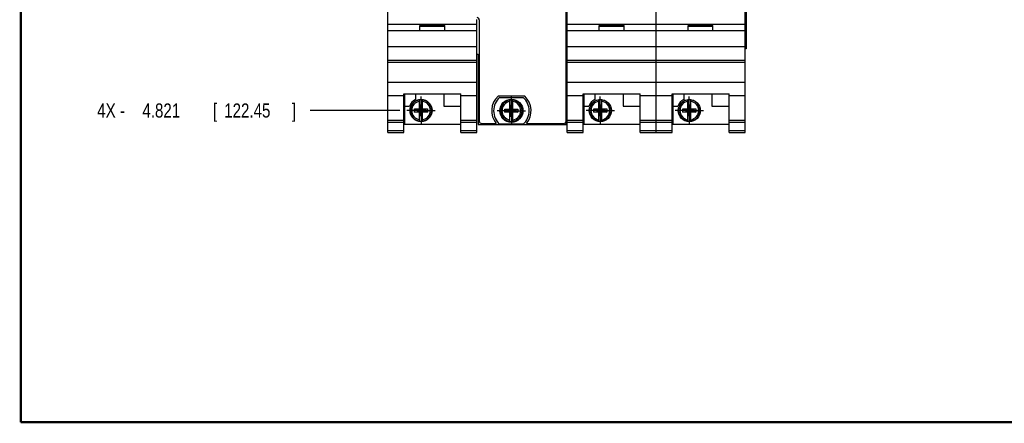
# Model space of a CAD drawing. Header units: inches. Extents: x 0.2 to 16.8, y 0.1 to 10.8.
# Tile 1 of 29: x 0.2 to 9, y 0.2 to 3.8. Entities that reach past the tile are written whole.
import ezdxf

# ---------------------------------------------------------------- set-up
doc = ezdxf.new("R2010")
doc.units = ezdxf.units.IN
doc.header["$LTSCALE"] = 0.935
doc.header["$MEASUREMENT"] = 0
doc.linetypes.add('CENTER', pattern=[0.6, 0.375, -0.075, 0.075, -0.075])
doc.layers.get('0').update_dxf_attribs({"linetype": 'CONTINUOUS'})
doc.layers.add('DEFAULT_1', color=7, linetype='CENTER')
doc.layers.add('DIMENSIONS', color=7, linetype='CONTINUOUS')
doc.styles.get("Standard").update_dxf_attribs({"font": 'txt', "width": 0.8})
doc.dimstyles.new('DIMSTYLE_1', dxfattribs={"dimtxt": 0.125, "dimasz": 0.18, "dimexe": 0.18, "dimexo": 0.0625, "dimgap": 0.09, "dimtad": 0, "dimtih": 1, "dimtoh": 1, "dimdec": 3, "dimzin": 4, "dimdsep": 46, "dimtxsty": 'STANDARD', "dimblk": '_FILLED', "dimblk1": '_FILLED', "dimblk2": '_FILLED', "dimcen": 0.09, "dimadec": 0, "dimazin": 0, "dimtp": 0.01, "dimtm": 0.01, "dimtfac": 1, "dimtdec": 3, "dimtofl": 0, "dimtmove": 0, "dimatfit": 3, "dimldrblk": '_FILLED', "dimfxl": 1, "dimtolj": 1, "dimtzin": 4, "dimarcsym": 0})

# ---------------------------------------------------------------- blocks, each defined once
blk = doc.blocks.new('*D5')
at = {"layer": 'DIMENSIONS', "color": 2, "linetype": 'CONTINUOUS'}
blk.add_line((3.6085, 3.0207), (2.8146, 3.0207), dxfattribs=at)
at = {"layer": 'DIMENSIONS', "color": 2, "linetype": 'CONTINUOUS', "width": 0.8}
for s, p in [('4X -', (0.9271, 2.9582)), ('4.821', (1.3271, 2.9582)), ('[', (1.9521, 2.9582)), ('122.45', (2.0521, 2.9582)), (']', (2.6521, 2.9582))]:
    blk.add_text(s, height=0.125, dxfattribs=at).set_placement(p)
blk = doc.blocks.new('_FILLED')
at = {"color": 0, "linetype": 'BYBLOCK'}
blk.add_solid([(0, 0), (-1, 0.174), (-1, -0.174)], dxfattribs=at)

msp = doc.modelspace()

# ---------------------------------------------------------------- linework, layer by layer
at = {"color": 7, "linetype": 'CONTINUOUS'}
for p, q in [((3.5021, 2.8257), (3.5021, 7.9634)), ((5.0901, 2.8255), (5.0901, 7.9634)), ((5.8781, 2.8255), (5.8781, 7.9634)), ((6.6661, 2.8255), (6.6661, 7.9634)), ((5.0801, 2.9264), (5.0801, 7.9334)), ((6.6768, 7.5674), (6.6768, 3.5674)), ((3.5021, 3.7847), (4.2901, 3.7847)), ((3.7861, 3.7747), (4.0061, 3.7747)), ((3.7861, 3.7277), (3.7861, 3.7747)), ((3.7861, 3.7677), (4.0061, 3.7677)), ((4.0061, 3.7277), (4.0061, 3.7747)), ((4.2901, 2.8257), (4.2901, 3.8277)), ((4.3121, 3.8234), (4.3121, 2.9264)), ((5.0901, 3.7845), (6.6661, 3.7845)), ((5.3741, 3.7745), (5.5941, 3.7745)), ((5.3741, 3.7275), (5.3741, 3.7745)), ((5.3741, 3.7675), (5.5941, 3.7675)), ((5.5941, 3.7275), (5.5941, 3.7745)), ((6.1621, 3.7745), (6.3821, 3.7745)), ((6.1621, 3.7275), (6.1621, 3.7745)), ((6.1621, 3.7675), (6.3821, 3.7675)), ((6.3821, 3.7275), (6.3821, 3.7745)), ((4.2901, 3.7277), (3.5021, 3.7277)), ((6.6661, 3.7275), (5.0901, 3.7275)), ((3.5021, 3.5877), (4.2901, 3.5877)), ((5.0901, 3.5875), (6.6661, 3.5875)), ((4.2901, 3.5204), (4.3021, 3.5204)), ((4.3021, 3.5204), (4.3021, 2.8964)), ((6.6768, 3.5674), (6.6661, 3.5674)), ((3.5021, 3.4677), (4.2901, 3.4677)), ((3.5021, 3.4482), (4.2901, 3.4482)), ((5.0901, 3.4675), (6.6661, 3.4675)), ((5.0901, 3.448), (6.6661, 3.448)), ((3.5021, 3.2724), (4.2901, 3.2724)), ((5.0901, 3.2722), (6.6661, 3.2722)), ((3.5021, 3.1527), (3.6441, 3.1527)), ((3.6441, 3.168), (4.1481, 3.168)), ((3.6441, 2.8257), (3.6441, 3.168)), ((3.6501, 3.168), (3.6501, 2.8987)), ((3.7471, 3.168), (3.7471, 3.1181)), ((3.9971, 3.168), (3.9971, 3.0587)), ((4.1481, 2.8257), (4.1481, 3.168)), ((4.1481, 3.1527), (4.2901, 3.1527)), ((4.7143, 3.1474), (4.4778, 3.1474)), ((5.0901, 3.1525), (5.2321, 3.1525)), ((5.2321, 3.1678), (5.7361, 3.1678)), ((5.2321, 2.8255), (5.2321, 3.1678)), ((5.2381, 3.1678), (5.2381, 2.8985)), ((5.3351, 3.1678), (5.3351, 3.1179)), ((5.5851, 3.1678), (5.5851, 3.0585)), ((5.7361, 2.8255), (5.7361, 3.1678)), ((5.7361, 3.1525), (6.0201, 3.1525)), ((6.0201, 3.1678), (6.5241, 3.1678)), ((6.0201, 2.8255), (6.0201, 3.1678)), ((6.0261, 3.1678), (6.0261, 2.8985)), ((6.1231, 3.1678), (6.1231, 3.1179)), ((6.3731, 3.1678), (6.3731, 3.0585)), ((6.5241, 2.8255), (6.5241, 3.1678)), ((6.5241, 3.1525), (6.6661, 3.1525)), ((3.6501, 3.0587), (3.6939, 3.0587)), ((3.7823, 3.0324), (3.7823, 3.1154)), ((3.8078, 3.0692), (3.7843, 3.0692)), ((3.8078, 2.9722), (3.7843, 3.0692)), ((3.7843, 3.0692), (3.7843, 3.0324)), ((3.7843, 2.9722), (3.8078, 3.0692)), ((3.8078, 3.0324), (3.8078, 3.0692)), ((3.8098, 3.0324), (3.8098, 3.1154)), ((3.9971, 3.0587), (4.1481, 3.0587)), ((4.4923, 3.1369), (4.6998, 3.1369)), ((4.5823, 3.0301), (4.5823, 3.1131)), ((4.5843, 3.0669), (4.6078, 3.0669)), ((4.6078, 2.9699), (4.5843, 3.0669)), ((4.5843, 3.0669), (4.5843, 3.0301)), ((4.5843, 2.9699), (4.6078, 3.0669)), ((4.6078, 3.0301), (4.6078, 3.0669)), ((4.6098, 3.0301), (4.6098, 3.1131)), ((5.2381, 3.0585), (5.2819, 3.0585)), ((5.3703, 3.0322), (5.3703, 3.1152)), ((5.3958, 3.069), (5.3723, 3.069)), ((5.3958, 2.972), (5.3723, 3.069)), ((5.3723, 3.069), (5.3723, 3.0322)), ((5.3723, 2.972), (5.3958, 3.069)), ((5.3958, 3.0322), (5.3958, 3.069)), ((5.3978, 3.0322), (5.3978, 3.1152)), ((5.5851, 3.0585), (5.7361, 3.0585)), ((6.0261, 3.0585), (6.0699, 3.0585)), ((6.1583, 3.0322), (6.1583, 3.1152)), ((6.1838, 3.069), (6.1603, 3.069)), ((6.1838, 2.972), (6.1603, 3.069)), ((6.1603, 3.069), (6.1603, 3.0322)), ((6.1603, 2.972), (6.1838, 3.069)), ((6.1838, 3.0322), (6.1838, 3.069)), ((6.1858, 3.0322), (6.1858, 3.1152)), ((6.3731, 3.0585), (6.5241, 3.0585)), ((3.739, 3.0345), (3.8531, 3.0069)), ((3.739, 3.0345), (3.7823, 3.0345)), ((3.739, 3.0069), (3.8531, 3.0345)), ((3.739, 3.0069), (3.739, 3.0345)), ((3.7823, 3.0069), (3.739, 3.0069)), ((3.7823, 3.0324), (3.7843, 3.0324)), ((3.7823, 3.009), (3.7843, 3.009)), ((3.7823, 2.9261), (3.7823, 3.009)), ((3.8078, 3.009), (3.7843, 3.0324)), ((3.7843, 3.009), (3.8078, 3.0324)), ((3.7843, 3.009), (3.7843, 2.9722)), ((3.8078, 2.9722), (3.7843, 2.9722)), ((3.8098, 3.0324), (3.8078, 3.0324)), ((3.8098, 3.009), (3.8078, 3.009)), ((3.8078, 2.9722), (3.8078, 3.009)), ((3.8098, 3.0345), (3.8531, 3.0345)), ((3.8098, 2.9261), (3.8098, 3.009)), ((3.8531, 3.0069), (3.8098, 3.0069)), ((3.8531, 3.0345), (3.8531, 3.0069)), ((4.539, 3.0322), (4.6531, 3.0046)), ((4.539, 3.0046), (4.6531, 3.0322)), ((4.539, 3.0322), (4.5823, 3.0322)), ((4.539, 3.0046), (4.539, 3.0322)), ((4.5823, 3.0046), (4.539, 3.0046)), ((4.5823, 3.0301), (4.5843, 3.0301)), ((4.5823, 3.0067), (4.5843, 3.0067)), ((4.5823, 2.9238), (4.5823, 3.0067)), ((4.6078, 3.0067), (4.5843, 3.0301)), ((4.5843, 3.0067), (4.6078, 3.0301)), ((4.5843, 3.0067), (4.5843, 2.9699)), ((4.5843, 2.9699), (4.6078, 2.9699)), ((4.6098, 3.0301), (4.6078, 3.0301)), ((4.6098, 3.0067), (4.6078, 3.0067)), ((4.6078, 2.9699), (4.6078, 3.0067)), ((4.6098, 3.0322), (4.6531, 3.0322)), ((4.6098, 2.9238), (4.6098, 3.0067)), ((4.6531, 3.0046), (4.6098, 3.0046)), ((4.6531, 3.0322), (4.6531, 3.0046)), ((5.327, 3.0067), (5.4411, 3.0343)), ((5.327, 3.0343), (5.3703, 3.0343)), ((5.327, 3.0343), (5.4411, 3.0067)), ((5.327, 3.0067), (5.327, 3.0343)), ((5.3703, 3.0067), (5.327, 3.0067)), ((5.3703, 3.0322), (5.3723, 3.0322)), ((5.3703, 3.0088), (5.3723, 3.0088)), ((5.3703, 2.9259), (5.3703, 3.0088)), ((5.3723, 3.0322), (5.3958, 3.0088)), ((5.3723, 3.0088), (5.3958, 3.0322)), ((5.3723, 3.0088), (5.3723, 2.972)), ((5.3958, 2.972), (5.3723, 2.972)), ((5.3978, 3.0322), (5.3958, 3.0322)), ((5.3978, 3.0088), (5.3958, 3.0088)), ((5.3958, 2.972), (5.3958, 3.0088)), ((5.3978, 3.0343), (5.4411, 3.0343)), ((5.3978, 2.9259), (5.3978, 3.0088)), ((5.4411, 3.0067), (5.3978, 3.0067)), ((5.4411, 3.0343), (5.4411, 3.0067)), ((6.115, 3.0067), (6.2291, 3.0343)), ((6.115, 3.0343), (6.1583, 3.0343)), ((6.115, 3.0343), (6.2291, 3.0067)), ((6.115, 3.0067), (6.115, 3.0343)), ((6.1583, 3.0067), (6.115, 3.0067)), ((6.1583, 3.0322), (6.1603, 3.0322)), ((6.1583, 3.0088), (6.1603, 3.0088)), ((6.1583, 2.9259), (6.1583, 3.0088)), ((6.1603, 3.0322), (6.1838, 3.0088)), ((6.1603, 3.0088), (6.1838, 3.0322)), ((6.1603, 3.0088), (6.1603, 2.972)), ((6.1838, 2.972), (6.1603, 2.972)), ((6.1858, 3.0322), (6.1838, 3.0322)), ((6.1858, 3.0088), (6.1838, 3.0088)), ((6.1838, 2.972), (6.1838, 3.0088)), ((6.1858, 3.0343), (6.2291, 3.0343)), ((6.1858, 2.9259), (6.1858, 3.0088)), ((6.2291, 3.0067), (6.1858, 3.0067)), ((6.2291, 3.0343), (6.2291, 3.0067)), ((3.5021, 2.9357), (3.6441, 2.9357)), ((3.5021, 2.9165), (3.6441, 2.9165)), ((3.6501, 2.8987), (4.1481, 2.8987)), ((4.1481, 2.9357), (4.2901, 2.9357)), ((4.1481, 2.9165), (4.2901, 2.9165)), ((4.3021, 2.8964), (5.0901, 2.8964)), ((4.3321, 2.9064), (4.4616, 2.9064)), ((4.6998, 2.8999), (4.4923, 2.8999)), ((4.7305, 2.9064), (5.0601, 2.9064)), ((5.0901, 2.9355), (5.2321, 2.9355)), ((5.0901, 2.9163), (5.2321, 2.9163)), ((5.2381, 2.8985), (5.7361, 2.8985)), ((5.7361, 2.9355), (6.0201, 2.9355)), ((5.7361, 2.9163), (6.0201, 2.9163)), ((6.0261, 2.8985), (6.5241, 2.8985)), ((6.5241, 2.9355), (6.6661, 2.9355)), ((6.5241, 2.9163), (6.6661, 2.9163)), ((3.5021, 2.8436), (3.6441, 2.8436)), ((3.5021, 2.8257), (3.6441, 2.8257)), ((4.1481, 2.8436), (4.2901, 2.8436)), ((4.1481, 2.8257), (4.2901, 2.8257)), ((5.0901, 2.8434), (5.2321, 2.8434)), ((5.0901, 2.8255), (5.2321, 2.8255)), ((5.7361, 2.8434), (6.0201, 2.8434)), ((5.7361, 2.8255), (6.0201, 2.8255)), ((6.5241, 2.8434), (6.6661, 2.8434)), ((6.5241, 2.8255), (6.6661, 2.8255))]:
    msp.add_line(p, q, dxfattribs=at)
at = {"color": 9, "linetype": 'CONTINUOUS'}
for p, q in [((6.6681, 7.5674), (6.6681, 3.5674)), ((6.6767, 7.5674), (6.6767, 3.5674)), ((5.0781, 2.9177), (5.0781, 2.8964))]:
    msp.add_line(p, q, dxfattribs=at)
at = {"color": 7, "linetype": 'CONTINUOUS', "const_width": 0.02}
for points in [[(0.25, 10.7586), (0.25, 0.2586)], [(0.25, 0.2586), (16.75, 0.2586)]]:
    msp.add_lwpolyline(points, dxfattribs=at)
at = {"color": 7, "linetype": 'CONTINUOUS'}
for centre, radius in [((3.7961, 3.0207), 0.098), ((4.5961, 3.0184), 0.1025), ((4.5961, 3.0184), 0.098), ((5.3841, 3.0205), 0.098), ((6.1721, 3.0205), 0.098)]:
    msp.add_circle(centre, radius, dxfattribs=at)
for centre, radius, start, end in [((4.2921, 3.8234), 0.02, 0, 90), ((4.5961, 3.0184), 0.175, 132.5114, 219.79182), ((4.5961, 3.0184), 0.175, 320.20818, 47.4886), ((3.7961, 3.0207), 0.109, 116.71426, 159.59683), ((3.7961, 3.0207), 0.0956, 81.71661, 98.28339), ((4.5961, 3.0184), 0.1575, 131.20295, 228.79705), ((4.5961, 3.0184), 0.0956, 81.71661, 98.28339), ((4.5961, 3.0184), 0.1575, 311.20295, 48.79705), ((5.3841, 3.0205), 0.109, 116.71426, 159.59683), ((5.3841, 3.0205), 0.0956, 81.71661, 98.28339), ((6.1721, 3.0205), 0.109, 116.71426, 159.59683), ((6.1721, 3.0205), 0.0956, 81.71661, 98.28339), ((3.7961, 3.0207), 0.0956, 261.71661, 278.28339), ((4.3321, 2.9264), 0.02, 180, 270), ((4.5961, 3.0184), 0.0956, 261.71661, 278.28339), ((5.0601, 2.9264), 0.02, 270, 360), ((5.3841, 3.0205), 0.0956, 261.71661, 278.28339), ((6.1721, 3.0205), 0.0956, 261.71661, 278.28339)]:
    msp.add_arc(centre, radius, start, end, dxfattribs=at)
at = {"color": 9, "linetype": 'CONTINUOUS'}
for centre, radius, start, end in [((3.7961, 3.0207), 0.0947, 98.36374, 261.63626), ((3.7961, 3.0207), 0.0832, 99.53359, 260.46641), ((3.7961, 3.0207), 0.0947, 278.36374, 81.63626), ((3.7961, 3.0207), 0.0832, 279.53359, 80.46641), ((4.5961, 3.0184), 0.0947, 98.36374, 261.63626), ((4.5961, 3.0184), 0.0832, 99.53359, 260.46641), ((4.5961, 3.0184), 0.0947, 278.36374, 81.63626), ((4.5961, 3.0184), 0.0832, 279.53359, 80.46641), ((5.3841, 3.0205), 0.0947, 98.36374, 261.63626), ((5.3841, 3.0205), 0.0832, 99.53359, 260.46641), ((5.3841, 3.0205), 0.0947, 278.36374, 81.63626), ((5.3841, 3.0205), 0.0832, 279.53359, 80.46641), ((6.1721, 3.0205), 0.0947, 98.36374, 261.63626), ((6.1721, 3.0205), 0.0832, 99.53359, 260.46641), ((6.1721, 3.0205), 0.0947, 278.36374, 81.63626), ((6.1721, 3.0205), 0.0832, 279.53359, 80.46641)]:
    msp.add_arc(centre, radius, start, end, dxfattribs=at)
at = {"layer": 'DEFAULT_1', "color": 7, "linetype": 'CENTER'}
for p, q in [((3.7961, 3.0207), (3.7961, 3.1458)), ((4.5961, 3.0184), (4.5961, 3.1435)), ((5.3841, 3.0205), (5.3841, 3.1456)), ((6.1721, 3.0205), (6.1721, 3.1456)), ((3.7961, 3.0207), (3.671, 3.0207)), ((3.7961, 3.0207), (3.9212, 3.0207)), ((3.7961, 3.0207), (3.7961, 2.8956)), ((4.5961, 3.0184), (4.471, 3.0184)), ((4.5961, 3.0184), (4.7212, 3.0184)), ((4.5961, 3.0184), (4.5961, 2.8933)), ((5.3841, 3.0205), (5.259, 3.0205)), ((5.3841, 3.0205), (5.5092, 3.0205)), ((5.3841, 3.0205), (5.3841, 2.8954)), ((6.1721, 3.0205), (6.047, 3.0205)), ((6.1721, 3.0205), (6.2972, 3.0205)), ((6.1721, 3.0205), (6.1721, 2.8954))]:
    msp.add_line(p, q, dxfattribs=at)

# ---------------------------------------------------------------- dimensions: what is measured, and where the dimension line sits
at = {"layer": 'DIMENSIONS', "color": 2, "linetype": 'CONTINUOUS'}
dim = msp.add_ordinate_dim(feature_location=(3.6085, 3.0207), offset=(-0.7939, 0), dtype=0, origin=(3.671, 7.8414), text='4X -<>', dimstyle='DIMSTYLE_1', dxfattribs=at)
dim.commit()
dim.dimension.update_dxf_attribs({"geometry": '*D5', "text_midpoint": (1.8396, 3.0207)})

doc.saveas('drawing.dxf')
